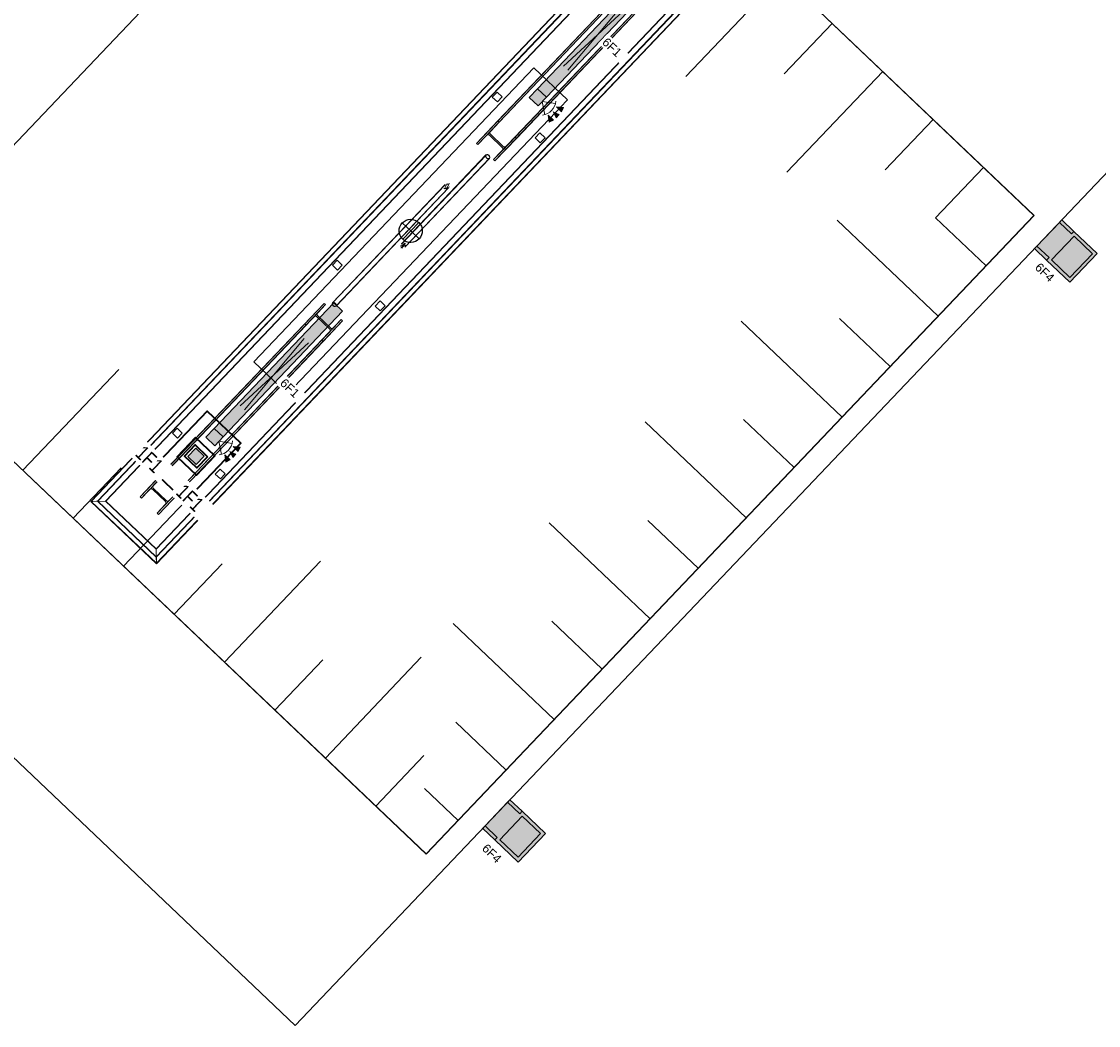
# Model space of a CAD drawing. Header units: metres. Extents: x 32343132.4 to 32343183.8, y 5699224 to 5699274.6.
# Tile 24 of 64: x 32343164.8 to 32343174.1, y 5699224 to 5699232.7. Entities that reach past the tile are written whole.
import ezdxf

# ---------------------------------------------------------------- set-up
doc = ezdxf.new("R2010")
doc.units = ezdxf.units.M
for name, color, linetype, lineweight in [('0-1', 7, 'Continuous', 5), ('A-ANNO-NOTE-1', 7, 'Continuous', 5), ('A-ANNO-NOTE-3', 7, 'Continuous', 9), ('A-DETL-GENF', 7, 'Continuous', 18), ('A-DETL-GENF-2', 7, 'Continuous', 50), ('E-ELEC-FIXT-IDEN', 7, 'Continuous', 9), ('E-LITE-EQPM', 7, 'Continuous', 50), ('E-LITE-EQPM-IDEN', 7, 'Continuous', 9), ('G-ANNO-SYMB-1', 7, 'Continuous', 9), ('G-IMPT-1', 7, 'Continuous', 70), ('G-IMPT-2', 7, 'Continuous', 18)]:
    doc.layers.add(name, color=color, linetype=linetype, lineweight=lineweight)
for name, color, linetype, lineweight, true_color in [('A-DETL-1', 254, 'Continuous', 18, 0xbebebe), ('A-DETL-GENF-3', 2, 'Continuous', 50, 0xffff00), ('A-DETL-GENF-4', 9, 'Continuous', 50, 0x808080), ('A-FLOR-HRAL-1', 7, 'Continuous', 5, 0xcccccc), ('A-GENM-1', 7, 'Continuous', 5, 0xcccccc), ('A-GENM-2', 7, 'Continuous', 25, 0xcce5f2), ('A-MASS-1', 7, 'Continuous', 5, 0xcccccc), ('E-ELEC-FIXT-1', 4, 'Continuous', 70, 0x00ffff), ('G-IMPT-3', 4, 'Continuous', 35, 0x00ffff), ('S-COLS-1', 7, 'Continuous', 5, 0xccccff), ('S-COLS-2', 7, 'Continuous', 5, 0xcccccc), ('S-COLS-3', 7, 'Continuous', 9, 0xcccccc), ('S-FNDN-1', 7, 'Continuous', 5, 0xcccccc)]:
    doc.layers.add(name, color=color, linetype=linetype, lineweight=lineweight, true_color=true_color)
doc.styles.add('Arial', font='arial.ttf', dxfattribs={"height": 0.075})
doc.styles.add('Arial_1', font='arial.ttf', dxfattribs={"width": 0.8, "height": 0.125})

# ---------------------------------------------------------------- blocks, each defined once
blk = doc.blocks.new('Einfügepunkt - Einfügepunkt-1186031-TGA_190_LP5_GR_EG-TGA-01_G_')
at = {"layer": 'A-GENM-2'}
for p, q in [((0, 0.1), (0, 0)), ((-0.1, 0), (0, 0)), ((0, 0), (0, -0.1)), ((0, 0), (0.1, 0))]:
    blk.add_line(p, q, dxfattribs=at)
blk.add_ellipse((0, 0), major_axis=(0.1, 0), ratio=1, dxfattribs=at)
blk = doc.blocks.new('Aushub - Aushub-3443405-TGA_190_LP5_GR_EG-TGA-01_G_')
at = {"layer": 'A-MASS-1'}
for p, q in [((92.7409, -16.9596), (93.568, -16.0902)), ((93.5892, -16.9384), (94.0027, -16.5037)), ((93.6103, -17.7867), (94.4374, -16.9173)), ((94.4586, -17.7656), (94.8721, -17.3309)), ((94.8933, -18.1791), (95.3068, -17.7444)), ((95.328, -18.5927), (94.8933, -18.1791)), ((95.328, -18.5927), (95.7415, -18.158)), ((94.9144, -19.0274), (94.045, -18.2003)), ((94.0873, -19.8968), (93.2179, -19.0697)), ((94.5009, -19.4621), (94.0662, -19.0485)), ((87.0255, -20.3557), (87.8526, -19.4863)), ((93.2602, -20.7662), (92.3908, -19.939)), ((93.6737, -20.3315), (93.239, -19.9179)), ((87.8949, -21.1828), (88.722, -20.3134)), ((87.4602, -20.7692), (87.8737, -20.3345)), ((92.8466, -21.2009), (92.4119, -20.7873)), ((92.433, -21.6356), (91.5636, -20.8084)), ((88.3296, -21.5964), (88.7431, -21.1617)), ((88.7643, -22.0099), (89.5914, -21.1405)), ((91.6059, -22.505), (90.7365, -21.6778)), ((92.0195, -22.0703), (91.5848, -21.6567)), ((89.199, -22.4235), (89.6125, -21.9888)), ((89.6337, -22.837), (90.4608, -21.9676)), ((91.1923, -22.9397), (90.7576, -22.5261)), ((90.0684, -23.2506), (90.4819, -22.8159)), ((90.7788, -23.3744), (90.489, -23.0987))]:
    blk.add_line(p, q, dxfattribs=at)
blk = doc.blocks.new('HE-B-Stütze - 3883451-TGA_190_LP5_GR_EG-TGA-01_G_')
at = {"layer": 'S-COLS-2'}
for p, q in [((89.6231, -18.9165), (88.211, -20.4007)), ((89.6347, -18.9275), (88.2226, -20.4118)), ((89.4558, -19.0924), (89.6231, -18.9165)), ((89.6347, -18.9275), (89.5684, -18.9973)), ((89.6231, -18.9165), (89.6347, -18.9275)), ((89.5684, -18.9973), (88.1535, -20.4845)), ((89.5677, -19.0241), (89.6778, -19.1288)), ((89.4558, -19.0924), (88.0366, -20.5841)), ((89.4674, -19.1034), (88.0482, -20.5951)), ((89.7709, -19.0571), (88.3588, -20.5414)), ((89.7825, -19.0681), (88.3704, -20.5524)), ((89.4674, -19.1034), (89.4558, -19.0924)), ((89.5338, -19.0336), (89.4674, -19.1034)), ((89.6706, -19.1364), (89.5605, -19.0317)), ((89.7825, -19.0681), (89.6152, -19.244)), ((89.7046, -19.1268), (89.7709, -19.0571)), ((89.7709, -19.0571), (89.7825, -19.0681)), ((88.2897, -20.6141), (89.7046, -19.1268)), ((89.6036, -19.233), (89.67, -19.1632)), ((89.6036, -19.233), (88.1844, -20.7247)), ((89.6152, -19.244), (88.196, -20.7357)), ((89.6152, -19.244), (89.6036, -19.233)), ((88.211, -20.4007), (88.0366, -20.5841)), ((88.1535, -20.4845), (88.2226, -20.4118)), ((88.2226, -20.4118), (88.211, -20.4007)), ((88.2623, -20.6167), (88.1522, -20.5119)), ((88.0366, -20.5841), (88.0482, -20.5951)), ((88.0482, -20.5951), (88.1174, -20.5224)), ((88.1447, -20.5198), (88.2548, -20.6246)), ((88.196, -20.7357), (88.3704, -20.5524)), ((88.3588, -20.5414), (88.2897, -20.6141)), ((88.3704, -20.5524), (88.3588, -20.5414)), ((88.2536, -20.652), (88.1844, -20.7247)), ((88.1844, -20.7247), (88.196, -20.7357))]:
    blk.add_line(p, q, dxfattribs=at)
at = {"layer": 'S-COLS-2', "flags": 128}
for points in [[(89.5605, -19.0317), (89.5572, -19.0293), (89.5535, -19.0277), (89.5494, -19.0271), (89.5451, -19.0274), (89.541, -19.0286), (89.5371, -19.0307), (89.5338, -19.0336)], [(89.5684, -18.9973), (89.5656, -19.0008), (89.5637, -19.0047), (89.5627, -19.0089), (89.5626, -19.0132), (89.5634, -19.0172), (89.5652, -19.0209), (89.5677, -19.0241)], [(89.67, -19.1632), (89.6727, -19.1597), (89.6746, -19.1557), (89.6757, -19.1515), (89.6758, -19.1473), (89.6749, -19.1432), (89.6732, -19.1395), (89.6706, -19.1364)], [(89.6778, -19.1288), (89.6811, -19.1312), (89.6849, -19.1328), (89.689, -19.1334), (89.6932, -19.1331), (89.6973, -19.1319), (89.7012, -19.1297), (89.7046, -19.1268)], [(88.1522, -20.5119), (88.1497, -20.5088), (88.148, -20.505), (88.1472, -20.5009), (88.1474, -20.4965), (88.1485, -20.4922), (88.1506, -20.4881), (88.1535, -20.4845)], [(88.1174, -20.5224), (88.1209, -20.5194), (88.1249, -20.5171), (88.1291, -20.5158), (88.1334, -20.5153), (88.1376, -20.5159), (88.1414, -20.5174), (88.1447, -20.5198)], [(88.2548, -20.6246), (88.2574, -20.6277), (88.2591, -20.6314), (88.2598, -20.6356), (88.2596, -20.6399), (88.2585, -20.6443), (88.2564, -20.6483), (88.2536, -20.652)], [(88.2897, -20.6141), (88.2862, -20.6171), (88.2822, -20.6193), (88.2779, -20.6207), (88.2736, -20.6211), (88.2694, -20.6206), (88.2656, -20.619), (88.2623, -20.6167)]]:
    blk.add_lwpolyline(points, dxfattribs=at)
blk = doc.blocks.new('HE-B-Stütze - 3883452-TGA_190_LP5_GR_EG-TGA-01_G_')
at = {"layer": 'S-COLS-2'}
for p, q in [((91.1206, -17.3425), (92.9505, -15.4191)), ((91.1322, -17.3535), (92.9621, -15.4301)), ((92.9505, -15.4191), (92.776, -15.6024)), ((92.8929, -15.5028), (92.9621, -15.4301)), ((92.9621, -15.4301), (92.9505, -15.4191)), ((92.8568, -15.5408), (91.0205, -17.4709)), ((91.2684, -17.4831), (93.0983, -15.5597)), ((91.28, -17.4941), (93.1099, -15.5707)), ((92.7876, -15.6135), (92.8568, -15.5408)), ((92.8841, -15.5382), (92.9943, -15.6429)), ((93.0018, -15.635), (92.8917, -15.5302)), ((92.9354, -15.7541), (93.1099, -15.5707)), ((93.0983, -15.5597), (93.0291, -15.6324)), ((93.1099, -15.5707), (93.0983, -15.5597)), ((90.9355, -17.5371), (92.776, -15.6024)), ((90.9471, -17.5481), (92.7876, -15.6135)), ((91.1567, -17.6005), (92.993, -15.6703)), ((92.776, -15.6024), (92.7876, -15.6135)), ((92.993, -15.6703), (92.9238, -15.7431)), ((91.0833, -17.6777), (92.9238, -15.7431)), ((91.0949, -17.6887), (92.9354, -15.7541)), ((92.9238, -15.7431), (92.9354, -15.7541)), ((90.9355, -17.5371), (91.1206, -17.3425)), ((91.1322, -17.3535), (91.0588, -17.4307)), ((91.1206, -17.3425), (91.1322, -17.3535)), ((90.9471, -17.5481), (90.9355, -17.5371)), ((91.0205, -17.4709), (90.9471, -17.5481)), ((91.1588, -17.5722), (91.0487, -17.4674)), ((91.0567, -17.459), (91.1668, -17.5638)), ((91.28, -17.4941), (91.0949, -17.6887)), ((91.195, -17.5603), (91.2684, -17.4831)), ((91.2684, -17.4831), (91.28, -17.4941)), ((91.0833, -17.6777), (91.1567, -17.6005)), ((91.0949, -17.6887), (91.0833, -17.6777))]:
    blk.add_line(p, q, dxfattribs=at)
at = {"layer": 'S-COLS-2', "flags": 128}
for points in [[(92.8568, -15.5408), (92.8603, -15.5377), (92.8643, -15.5355), (92.8686, -15.5341), (92.8729, -15.5337), (92.8771, -15.5343), (92.8809, -15.5358), (92.8841, -15.5382)], [(92.8917, -15.5302), (92.8891, -15.5271), (92.8874, -15.5234), (92.8866, -15.5192), (92.8868, -15.5149), (92.888, -15.5106), (92.89, -15.5065), (92.8929, -15.5028)], [(92.9943, -15.6429), (92.9968, -15.6461), (92.9985, -15.6498), (92.9993, -15.6539), (92.9991, -15.6583), (92.9979, -15.6626), (92.9959, -15.6667), (92.993, -15.6703)], [(93.0291, -15.6324), (93.0256, -15.6354), (93.0216, -15.6377), (93.0174, -15.6391), (93.013, -15.6395), (93.0089, -15.6389), (93.005, -15.6374), (93.0018, -15.635)], [(91.0588, -17.4307), (91.0557, -17.4345), (91.0535, -17.4388), (91.0522, -17.4433), (91.0518, -17.4478), (91.0525, -17.452), (91.0542, -17.4558), (91.0567, -17.459)], [(91.0487, -17.4674), (91.0454, -17.465), (91.0415, -17.4636), (91.0372, -17.4631), (91.0328, -17.4637), (91.0284, -17.4652), (91.0242, -17.4677), (91.0205, -17.4709)], [(91.1567, -17.6005), (91.1597, -17.5967), (91.162, -17.5924), (91.1633, -17.5879), (91.1636, -17.5834), (91.163, -17.5791), (91.1613, -17.5753), (91.1588, -17.5722)], [(91.1668, -17.5638), (91.1701, -17.5661), (91.174, -17.5676), (91.1782, -17.568), (91.1827, -17.5675), (91.1871, -17.5659), (91.1913, -17.5635), (91.195, -17.5603)]]:
    blk.add_lwpolyline(points, dxfattribs=at)
blk = doc.blocks.new('Geländer - 60-4048510-TGA_190_LP5_GR_EG-TGA-01_G_')
at = {"layer": 'A-FLOR-HRAL-1'}
for p, q in [((0.03, 0.03), (-0.03, 0.03)), ((-0.03, 0.03), (-0.03, -0.03)), ((-0.03, -0.03), (-0.03, 0.03)), ((-0.03, 0.03), (0.03, 0.03)), ((0.03, -0.03), (0.03, 0.03)), ((0.03, 0.03), (0.03, -0.03)), ((-0.03, -0.03), (0.03, -0.03)), ((0.03, -0.03), (-0.03, -0.03))]:
    blk.add_line(p, q, dxfattribs=at)
blk = doc.blocks.new('Geländer - Geländer-4039695-TGA_190_LP5_GR_EG-TGA-01_G_')
at = {"layer": 'A-FLOR-HRAL-1'}
for p, q in [((93.0436, -14.9146), (87.6118, -20.624)), ((93.0436, -14.9146), (87.6118, -20.624)), ((93.0438, -14.9188), (87.616, -20.6239)), ((93.0438, -14.9188), (87.616, -20.6239)), ((93.6091, -15.4526), (93.0436, -14.9146)), ((93.6091, -15.4526), (93.0436, -14.9146)), ((93.6049, -15.4527), (93.0438, -14.9188)), ((93.6049, -15.4527), (93.0438, -14.9188)), ((93.0449, -14.9631), (93.044, -14.9281)), ((93.044, -14.9281), (93.0449, -14.9631)), ((93.0468, -15.0422), (93.044, -14.9301)), ((93.044, -14.9301), (93.0468, -15.0422)), ((93.0449, -14.9657), (93.0441, -14.9307)), ((93.0441, -14.9307), (93.0449, -14.9657)), ((93.0441, -14.9325), (93.0469, -15.0445)), ((93.0469, -15.0445), (93.0441, -14.9325)), ((87.6685, -20.6226), (93.0451, -14.9712)), ((87.6727, -20.6225), (93.0452, -14.9755)), ((93.0451, -14.9712), (93.5525, -15.454)), ((93.0452, -14.9755), (93.5482, -15.4541)), ((87.7394, -20.6208), (93.0468, -15.0422)), ((87.7394, -20.6208), (93.0468, -15.0422)), ((87.7418, -20.6208), (93.0469, -15.0445)), ((87.7418, -20.6208), (93.0469, -15.0445)), ((93.0468, -15.0422), (93.4815, -15.4557)), ((93.0469, -15.0445), (93.0468, -15.0422)), ((93.0468, -15.0422), (93.0469, -15.0445)), ((93.0468, -15.0422), (93.4815, -15.4557)), ((93.0469, -15.0445), (93.4792, -15.4558)), ((93.0469, -15.0445), (93.4792, -15.4558)), ((93.4815, -15.4557), (88.1741, -21.0344)), ((93.4815, -15.4557), (88.1741, -21.0344)), ((93.4792, -15.4558), (88.1741, -21.032)), ((93.4792, -15.4558), (88.1741, -21.032)), ((93.5482, -15.4541), (88.1758, -21.1011)), ((93.5525, -15.454), (88.1759, -21.1053)), ((88.1772, -21.1578), (93.6049, -15.4527)), ((88.1772, -21.1578), (93.6049, -15.4527)), ((88.1773, -21.162), (93.6091, -15.4526)), ((88.1773, -21.162), (93.6091, -15.4526)), ((93.4792, -15.4558), (93.5912, -15.453)), ((93.5912, -15.453), (93.4792, -15.4558)), ((93.4815, -15.4557), (93.4792, -15.4558)), ((93.4792, -15.4558), (93.4815, -15.4557)), ((93.5936, -15.4529), (93.4815, -15.4557)), ((93.4815, -15.4557), (93.5936, -15.4529)), ((93.593, -15.453), (93.558, -15.4538)), ((93.558, -15.4538), (93.593, -15.453)), ((93.5956, -15.4529), (93.5606, -15.4538)), ((93.5606, -15.4538), (93.5956, -15.4529)), ((87.6118, -20.624), (88.1773, -21.162)), ((87.6118, -20.624), (88.1773, -21.162)), ((87.616, -20.6239), (88.1772, -21.1578)), ((87.616, -20.6239), (88.1772, -21.1578)), ((87.6254, -20.6237), (87.6603, -20.6228)), ((87.6603, -20.6228), (87.6254, -20.6237)), ((87.6274, -20.6236), (87.7394, -20.6208)), ((87.7394, -20.6208), (87.6274, -20.6236)), ((87.628, -20.6236), (87.6629, -20.6227)), ((87.6629, -20.6227), (87.628, -20.6236)), ((87.7418, -20.6208), (87.6297, -20.6236)), ((87.6297, -20.6236), (87.7418, -20.6208)), ((88.1759, -21.1053), (87.6685, -20.6226)), ((88.1758, -21.1011), (87.6727, -20.6225)), ((87.7394, -20.6208), (87.7418, -20.6208)), ((87.7418, -20.6208), (87.7394, -20.6208)), ((88.1741, -21.0344), (87.7394, -20.6208)), ((88.1741, -21.0344), (87.7394, -20.6208)), ((88.1741, -21.032), (87.7418, -20.6208)), ((88.1741, -21.032), (87.7418, -20.6208)), ((88.1741, -21.0344), (88.1741, -21.032)), ((88.1741, -21.032), (88.1768, -21.1441)), ((88.1768, -21.1441), (88.1741, -21.032)), ((88.1741, -21.032), (88.1741, -21.0344)), ((88.1769, -21.1464), (88.1741, -21.0344)), ((88.1741, -21.0344), (88.1769, -21.1464)), ((88.1769, -21.1458), (88.176, -21.1109)), ((88.176, -21.1109), (88.1769, -21.1458)), ((88.177, -21.1484), (88.1761, -21.1135)), ((88.1761, -21.1135), (88.177, -21.1484))]:
    blk.add_line(p, q, dxfattribs=at)
for points in [[(93.044, -14.9281), (93.0439, -14.9259), (93.0438, -14.922), (93.0437, -14.9176), (93.0437, -14.9149), (93.0436, -14.9142), (93.0437, -14.9155), (93.0437, -14.9187), (93.0439, -14.9236), (93.044, -14.9278), (93.044, -14.9301)], [(93.044, -14.9301), (93.044, -14.9278), (93.0439, -14.9236), (93.0437, -14.9187), (93.0437, -14.9155), (93.0436, -14.9142), (93.0437, -14.9149), (93.0437, -14.9176), (93.0438, -14.922), (93.0439, -14.9259), (93.044, -14.9281)], [(93.0441, -14.9307), (93.044, -14.9288), (93.0439, -14.9253), (93.0438, -14.9214), (93.0438, -14.9191), (93.0437, -14.9185), (93.0438, -14.9196), (93.0438, -14.9224), (93.044, -14.9268), (93.044, -14.9305), (93.0441, -14.9325)], [(93.0441, -14.9325), (93.044, -14.9305), (93.044, -14.9268), (93.0438, -14.9224), (93.0438, -14.9196), (93.0437, -14.9185), (93.0438, -14.9191), (93.0438, -14.9214), (93.0439, -14.9253), (93.044, -14.9288), (93.0441, -14.9307)], [(93.5912, -15.453), (93.5932, -15.4529), (93.5969, -15.4529), (93.6013, -15.4528), (93.6041, -15.4527), (93.6052, -15.4527), (93.6046, -15.4527), (93.6023, -15.4527), (93.5984, -15.4528), (93.5949, -15.4529), (93.593, -15.453)], [(93.593, -15.453), (93.5949, -15.4529), (93.5984, -15.4528), (93.6023, -15.4527), (93.6046, -15.4527), (93.6052, -15.4527), (93.6041, -15.4527), (93.6013, -15.4528), (93.5969, -15.4529), (93.5932, -15.4529), (93.5912, -15.453)], [(93.5936, -15.4529), (93.5959, -15.4529), (93.6001, -15.4528), (93.605, -15.4527), (93.6082, -15.4526), (93.6095, -15.4525), (93.6088, -15.4526), (93.6061, -15.4526), (93.6017, -15.4527), (93.5978, -15.4528), (93.5956, -15.4529)], [(93.5956, -15.4529), (93.5978, -15.4528), (93.6017, -15.4527), (93.6061, -15.4526), (93.6088, -15.4526), (93.6095, -15.4525), (93.6082, -15.4526), (93.605, -15.4527), (93.6001, -15.4528), (93.5959, -15.4529), (93.5936, -15.4529)], [(87.6274, -20.6236), (87.6251, -20.6237), (87.6208, -20.6238), (87.6159, -20.6239), (87.6128, -20.624), (87.6115, -20.624), (87.6122, -20.624), (87.6148, -20.6239), (87.6192, -20.6238), (87.6232, -20.6237), (87.6254, -20.6237)], [(87.6254, -20.6237), (87.6232, -20.6237), (87.6192, -20.6238), (87.6148, -20.6239), (87.6122, -20.624), (87.6115, -20.624), (87.6128, -20.624), (87.6159, -20.6239), (87.6208, -20.6238), (87.6251, -20.6237), (87.6274, -20.6236)], [(87.6297, -20.6236), (87.6277, -20.6236), (87.624, -20.6237), (87.6197, -20.6238), (87.6169, -20.6239), (87.6158, -20.6239), (87.6164, -20.6239), (87.6187, -20.6238), (87.6226, -20.6237), (87.626, -20.6237), (87.628, -20.6236)], [(87.628, -20.6236), (87.626, -20.6237), (87.6226, -20.6237), (87.6187, -20.6238), (87.6164, -20.6239), (87.6158, -20.6239), (87.6169, -20.6239), (87.6197, -20.6238), (87.624, -20.6237), (87.6277, -20.6236), (87.6297, -20.6236)], [(88.1768, -21.1441), (88.1769, -21.1461), (88.177, -21.1498), (88.1771, -21.1541), (88.1772, -21.1569), (88.1772, -21.158), (88.1772, -21.1574), (88.1771, -21.1551), (88.177, -21.1512), (88.177, -21.1477), (88.1769, -21.1458)], [(88.1769, -21.1458), (88.177, -21.1477), (88.177, -21.1512), (88.1771, -21.1551), (88.1772, -21.1574), (88.1772, -21.158), (88.1772, -21.1569), (88.1771, -21.1541), (88.177, -21.1498), (88.1769, -21.1461), (88.1768, -21.1441)], [(88.1769, -21.1464), (88.177, -21.1487), (88.1771, -21.153), (88.1772, -21.1579), (88.1773, -21.161), (88.1773, -21.1623), (88.1773, -21.1616), (88.1772, -21.159), (88.1771, -21.1546), (88.177, -21.1506), (88.177, -21.1484)], [(88.177, -21.1484), (88.177, -21.1506), (88.1771, -21.1546), (88.1772, -21.159), (88.1773, -21.1616), (88.1773, -21.1623), (88.1773, -21.161), (88.1772, -21.1579), (88.1771, -21.153), (88.177, -21.1487), (88.1769, -21.1464)]]:
    blk.add_open_spline(points, degree=3, dxfattribs=at)
for points, knots in [([(93.0449, -14.9631), (93.0449, -14.9642), (93.0449, -14.9657), (93.045, -14.9673), (93.045, -14.9685), (93.045, -14.9694), (93.045, -14.9704), (93.0451, -14.9713), (93.0451, -14.9713), (93.045, -14.9698), (93.045, -14.9671), (93.0449, -14.9645), (93.0449, -14.9631)], [-1, -1, -1, -1, -0.892857, -0.839286, -0.785714, -0.732143, -0.678571, -0.571429, -0.428571, -0.285714, -0.142857, 0, 0, 0, 0]), ([(93.0449, -14.9657), (93.045, -14.967), (93.045, -14.9688), (93.045, -14.9708), (93.0451, -14.9721), (93.0451, -14.9733), (93.0451, -14.9745), (93.0452, -14.9755), (93.0452, -14.9755), (93.0451, -14.9738), (93.045, -14.9705), (93.045, -14.9674), (93.0449, -14.9657)], [-1, -1, -1, -1, -0.892857, -0.839286, -0.785714, -0.732143, -0.678571, -0.571429, -0.428571, -0.285714, -0.142857, 0, 0, 0, 0]), ([(93.558, -15.4538), (93.5563, -15.4539), (93.5532, -15.4539), (93.5499, -15.454), (93.5482, -15.4541), (93.5482, -15.4541), (93.5492, -15.454), (93.5504, -15.454), (93.5516, -15.454), (93.5529, -15.454), (93.5549, -15.4539), (93.5567, -15.4539), (93.558, -15.4538)], [0, 0, 0, 0, 0.142857, 0.285714, 0.428571, 0.571429, 0.678571, 0.732143, 0.785714, 0.839286, 0.892857, 1, 1, 1, 1]), ([(93.5606, -15.4538), (93.5592, -15.4538), (93.5566, -15.4539), (93.5538, -15.4539), (93.5524, -15.454), (93.5524, -15.454), (93.5533, -15.4539), (93.5543, -15.4539), (93.5552, -15.4539), (93.5564, -15.4539), (93.558, -15.4538), (93.5595, -15.4538), (93.5606, -15.4538)], [0, 0, 0, 0, 0.142857, 0.285714, 0.428571, 0.571429, 0.678571, 0.732143, 0.785714, 0.839286, 0.892857, 1, 1, 1, 1]), ([(87.6603, -20.6228), (87.6618, -20.6227), (87.6643, -20.6227), (87.6671, -20.6226), (87.6685, -20.6226), (87.6685, -20.6226), (87.6676, -20.6226), (87.6666, -20.6226), (87.6657, -20.6227), (87.6646, -20.6227), (87.6629, -20.6227), (87.6614, -20.6228), (87.6603, -20.6228)], [0, 0, 0, 0, 0.142857, 0.285714, 0.428571, 0.571429, 0.678571, 0.732143, 0.785714, 0.839286, 0.892857, 1, 1, 1, 1]), ([(87.6629, -20.6227), (87.6647, -20.6227), (87.6678, -20.6226), (87.6711, -20.6225), (87.6728, -20.6225), (87.6728, -20.6225), (87.6717, -20.6225), (87.6705, -20.6225), (87.6694, -20.6226), (87.668, -20.6226), (87.666, -20.6226), (87.6642, -20.6227), (87.6629, -20.6227)], [0, 0, 0, 0, 0.142857, 0.285714, 0.428571, 0.571429, 0.678571, 0.732143, 0.785714, 0.839286, 0.892857, 1, 1, 1, 1]), ([(88.176, -21.1109), (88.176, -21.1091), (88.1759, -21.106), (88.1758, -21.1027), (88.1758, -21.101), (88.1758, -21.101), (88.1758, -21.1021), (88.1758, -21.1033), (88.1759, -21.1044), (88.1759, -21.1057), (88.1759, -21.1078), (88.176, -21.1096), (88.176, -21.1109)], [0, 0, 0, 0, 0.142857, 0.285714, 0.428571, 0.571429, 0.678571, 0.732143, 0.785714, 0.839286, 0.892857, 1, 1, 1, 1]), ([(88.1761, -21.1135), (88.176, -21.112), (88.176, -21.1095), (88.1759, -21.1067), (88.1759, -21.1053), (88.1759, -21.1053), (88.1759, -21.1062), (88.1759, -21.1072), (88.1759, -21.1081), (88.176, -21.1092), (88.176, -21.1109), (88.176, -21.1124), (88.1761, -21.1135)], [0, 0, 0, 0, 0.142857, 0.285714, 0.428571, 0.571429, 0.678571, 0.732143, 0.785714, 0.839286, 0.892857, 1, 1, 1, 1])]:
    blk.add_open_spline(points, degree=3, knots=knots, dxfattribs=at)
for p, rotation in [((92.4935, -15.689), 316.4272566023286), ((92.863, -16.0405), 136.4272566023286), ((91.115, -17.138), 316.4272566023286), ((91.4845, -17.4895), 136.4272566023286), ((89.7364, -18.587), 316.4272566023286), ((90.1059, -18.9385), 136.4272566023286), ((88.3579, -20.036), 316.4272566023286), ((88.7274, -20.3875), 136.4272566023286)]:
    blk.add_blockref('Geländer - 60-4048510-TGA_190_LP5_GR_EG-TGA-01_G_', p, dxfattribs=dict(rotation=rotation))
blk = doc.blocks.new('ARC_190_LPX_FM_Stellplätze_rvt-1-TGA_190_LP5_GR_EG-TGA-01_G_')
at = {"layer": 'S-COLS-1'}
h = blk.add_hatch(dxfattribs=at)
h.set_pattern_fill('FP_1', color=256, style=0, pattern_type=2)
h.set_pattern_definition([(1.427, (32343078.039, 5699248.927), (-0.0044278, 0.17774486), []), (1.427, (32343078.17, 5699249.065), (-0.0044278, 0.17774486), [])])
h.paths.add_polyline_path([(32343168.4253, 5699231.2552), (32343168.4329, 5699231.2514), (32343168.4427, 5699231.2517), (32343168.4532, 5699231.2561), (32343168.4629, 5699231.264), (32343168.4705, 5699231.2745), (32343168.4742, 5699231.2848), (32343168.474, 5699231.2946), (32343168.4699, 5699231.302), (32343168.4623, 5699231.3058), (32343168.4525, 5699231.3055), (32343168.4419, 5699231.3011), (32343168.4322, 5699231.2932), (32343168.4249, 5699231.2831), (32343168.421, 5699231.2724), (32343168.4211, 5699231.2626)])
h.paths.add_polyline_path([(32343168.4274, 5699231.2574), (32343168.4236, 5699231.2641), (32343168.4235, 5699231.273), (32343168.427, 5699231.2827), (32343168.4337, 5699231.2918), (32343168.4441, 5699231.2996), (32343168.452, 5699231.303), (32343168.4609, 5699231.3033), (32343168.4678, 5699231.2998), (32343168.4716, 5699231.2931), (32343168.4717, 5699231.2842), (32343168.4682, 5699231.2745), (32343168.4615, 5699231.2654), (32343168.4527, 5699231.2583), (32343168.4431, 5699231.2542), (32343168.4343, 5699231.2539)])
at = {"layer": 'A-MASS-1'}
for p, q in [((32343139.0227, 5699263.837), (32343173.5089, 5699231.0275)), ((32343139.0227, 5699263.8366), (32343173.5085, 5699231.0275)), ((32343168.2704, 5699225.5213), (32343133.7842, 5699258.3308)), ((32343168.2704, 5699225.5217), (32343133.7846, 5699258.3308)), ((32343173.5085, 5699231.0275), (32343168.2704, 5699225.5217)), ((32343173.5089, 5699231.0275), (32343168.2704, 5699225.5213)), ((32343173.5085, 5699231.0275), (32343173.5089, 5699231.0275)), ((32343168.2704, 5699225.5213), (32343168.2704, 5699225.5217))]:
    blk.add_line(p, q, dxfattribs=at)
at = {"layer": 'S-COLS-2'}
for p, q in [((32343168.7855, 5699231.5485), (32343168.0559, 5699230.7816)), ((32343168.7869, 5699231.5471), (32343168.0573, 5699230.7802)), ((32343168.0852, 5699230.7537), (32343168.8147, 5699231.5206)), ((32343168.0866, 5699230.7524), (32343168.8162, 5699231.5192)), ((32343168.4322, 5699231.2932), (32343167.4622, 5699230.2736)), ((32343168.4337, 5699231.2918), (32343167.4636, 5699230.2722)), ((32343167.4915, 5699230.2458), (32343168.4615, 5699231.2654)), ((32343167.4929, 5699230.2444), (32343168.4629, 5699231.264))]:
    blk.add_line(p, q, dxfattribs=at)
for centre, major_axis, ratio, start_param, end_param in [((32343168.8008, 5699231.5338), (-0.0154, 0.0146), 0.755983, 4.712389, 7.853982), ((32343168.8008, 5699231.5338), (-0.0139, 0.0132), 0.755983, 4.712389, 7.853982), ((32343168.8008, 5699231.5338), (-0.0154, 0.0146), 0.755983, 1.570797, 4.712389), ((32343168.8008, 5699231.5338), (-0.0139, 0.0132), 0.755983, 1.570796, 4.712389), ((32343167.4775, 5699230.259), (-0.0154, 0.0146), 0.655775, 4.712389, 7.853982), ((32343167.4775, 5699230.259), (-0.0139, 0.0132), 0.655774, 4.712389, 7.853982), ((32343167.4775, 5699230.259), (-0.0154, 0.0146), 0.655774, 1.570796, 4.712389), ((32343167.4775, 5699230.259), (-0.0139, 0.0132), 0.655774, 1.570796, 4.712389)]:
    blk.add_ellipse(centre, major_axis=major_axis, ratio=ratio, start_param=start_param, end_param=end_param, dxfattribs=at)
at = {"layer": 'S-COLS-3', "flags": 128}
for points in [[(32343168.4699, 5699231.302), (32343168.4249, 5699231.2831)], [(32343168.4253, 5699231.2552), (32343168.4703, 5699231.2741)], [(32343168.4274, 5699231.2574), (32343168.452, 5699231.303)], [(32343168.4678, 5699231.2998), (32343168.4431, 5699231.2542)], [(32343168.0906, 5699230.7873), (32343168.0467, 5699230.7629)], [(32343168.0537, 5699230.7486), (32343168.0821, 5699230.789)], [(32343168.0888, 5699230.7854), (32343168.0604, 5699230.7449)], [(32343168.0519, 5699230.7466), (32343168.0958, 5699230.771)]]:
    blk.add_lwpolyline(points, dxfattribs=at)
at = {"layer": 'S-FNDN-1'}
for p, q in [((32343169.1979, 5699232.2994), (32343166.7854, 5699229.7636)), ((32343166.7854, 5699229.7636), (32343169.1979, 5699232.2994)), ((32343169.4877, 5699232.0236), (32343169.1979, 5699232.2994)), ((32343169.1979, 5699232.2994), (32343169.4877, 5699232.0236)), ((32343169.4275, 5699231.9604), (32343169.4877, 5699232.0236)), ((32343169.4877, 5699232.0236), (32343169.4275, 5699231.9604)), ((32343169.3431, 5699231.8717), (32343169.3721, 5699231.9021)), ((32343169.3721, 5699231.9021), (32343169.3431, 5699231.8717)), ((32343169.3814, 5699231.912), (32343169.4119, 5699231.944)), ((32343169.4119, 5699231.944), (32343169.3814, 5699231.912)), ((32343167.0752, 5699229.4879), (32343169.3263, 5699231.8541)), ((32343169.3263, 5699231.8541), (32343167.0752, 5699229.4879)), ((32343166.7854, 5699229.7636), (32343167.0752, 5699229.4879)), ((32343167.0752, 5699229.4879), (32343166.7854, 5699229.7636))]:
    blk.add_line(p, q, dxfattribs=at)
at = {"layer": 'A-FLOR-HRAL-1'}
blk.add_blockref('Geländer - Geländer-4039695-TGA_190_LP5_GR_EG-TGA-01_G_', (32343077.7673, 5699249.1855), dxfattribs=at)
at = {"layer": 'A-GENM-1', "rotation": 226.4272566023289}
blk.add_blockref('Einfügepunkt - Einfügepunkt-1186031-TGA_190_LP5_GR_EG-TGA-01_G_', (32343168.1365, 5699230.8936), dxfattribs=at)
at = {"layer": 'A-MASS-1'}
blk.add_blockref('Aushub - Aushub-3443405-TGA_190_LP5_GR_EG-TGA-01_G_', (32343077.7673, 5699249.1855), dxfattribs=at)
at = {"layer": 'S-COLS-2'}
for name in ['HE-B-Stütze - 3883452-TGA_190_LP5_GR_EG-TGA-01_G_', 'HE-B-Stütze - 3883451-TGA_190_LP5_GR_EG-TGA-01_G_']:
    blk.add_blockref(name, (32343077.7673, 5699249.1855), dxfattribs=at)
blk = doc.blocks.new('Regiolux Parsa - PSO _ 1500 ETS9 - 2400lm _ 4000K - Feuchtraumleuchte - Bewegungsmelder-V1-TGA_190_LP5_GR_EG-TGA-01_G_')
at = {"layer": 'A-DETL-GENF-2'}
blk.add_hatch(color=256, dxfattribs=at).paths.add_polyline_path([(0.8, 0.0525), (0.695, 0.0525), (0.695, -0.0525), (0.8, -0.0525)])
at = {"layer": 'A-DETL-GENF-3'}
blk.add_hatch(color=256, dxfattribs=at).paths.add_polyline_path([(0.695, 0.0525), (-0.8, 0.0525), (-0.8, -0.0525), (0.695, -0.0525)])
at = {"layer": 'A-DETL-GENF'}
for p, q in [((-0.8, -0.0525), (-0.8, 0.0525)), ((-0.8, 0.0525), (0.695, 0.0525)), ((-0.4, -0.0262), (0.4, 0.0262)), ((0.4, -0.0262), (-0.4, 0.0262)), ((0.695, -0.0525), (0.695, 0.0525)), ((0.695, 0.0525), (0.8, 0.0525)), ((0.695, 0.0525), (0.695, -0.0525)), ((0.8, 0.0525), (0.8, -0.0525)), ((0.695, -0.0525), (-0.8, -0.0525)), ((0.8, -0.0525), (0.695, -0.0525))]:
    blk.add_line(p, q, dxfattribs=at)
blk = doc.blocks.new('Easee- Charge mit Säule doppelt - Doppelt-7529265-TGA_190_LP5_GR_EG-TGA-01_G_')
at = {"layer": 'G-IMPT-1'}
blk.add_hatch(color=256, dxfattribs=at).paths.add_polyline_path([(-0.05, -0.05), (0.05, -0.05), (0.05, 0.05), (-0.05, 0.05)])
at = {"layer": 'G-IMPT-2', "flags": 128}
blk.add_lwpolyline([(-0.05, 0.05), (0.05, 0.05), (0.05, -0.05), (-0.05, -0.05)], close=True, dxfattribs=at)
at = {"layer": 'G-IMPT-3'}
for p, q in [((0.2, 0.2368), (0.2, 0.281)), ((0.2, 0.1812), (0.2, 0.2232)), ((0.2, -0.3475), (0.2, 0.1569))]:
    blk.add_line(p, q, dxfattribs=at)
at = {"layer": 'G-IMPT-3', "flags": 128}
for points in [[(0.2, 0.3037), (0.2, 0.3475), (-0.2, 0.3475), (-0.2, -0.3475), (0.2, -0.3475)], [(0.0741, 0.0666), (0.0741, -0.0666), (-0.0741, -0.0666), (-0.0741, 0.0666), (0.0741, 0.0666)]]:
    blk.add_lwpolyline(points, dxfattribs=at)
blk.add_lwpolyline([(-0.115, 0.115), (-0.115, -0.115), (0.115, -0.115), (0.115, 0.115)], close=True, dxfattribs=at)
blk = doc.blocks.new('LnPlus 40-AB7L-LR_18000-730 12G1 - Type catalog-7629114-TGA_190_LP5_GR_EG-TGA-01_G_')
at = {"layer": 'A-DETL-GENF-3'}
blk.add_hatch(color=256, dxfattribs=at).paths.add_polyline_path([(-0.1406, 0.02), (-0.1406, -0.198), (0.1406, -0.198), (0.1406, 0.02)])
at = {"layer": 'A-DETL-GENF-4'}
h = blk.add_hatch(color=256, dxfattribs=at)
h.paths.add_polyline_path([(-0.1703, -0.2276), (0.1703, -0.2276), (0.1703, 0.05), (0.1406, 0.05), (0.1406, 0.1944), (-0.1406, 0.1944), (-0.1406, 0.05), (-0.1703, 0.05)])
h.paths.add_polyline_path([(-0.1406, 0.02), (0.1406, 0.02), (0.1406, -0.198), (-0.1406, -0.198)])
at = {"layer": 'E-LITE-EQPM'}
h = blk.add_hatch(color=256, dxfattribs=at)
h.paths.add_polyline_path([(-0.1703, 0.1944), (-0.1703, 0.05), (-0.1406, 0.05), (-0.1406, 0.1944)])
h.paths.add_polyline_path([(0.1406, 0.1944), (0.1406, 0.05), (0.1703, 0.05), (0.1703, 0.1944)])
at = {"layer": 'A-DETL-GENF'}
for p, q in [((-0.1703, 0.05), (-0.1703, 0.1944)), ((-0.1703, 0.1944), (-0.1406, 0.1944)), ((-0.1406, 0.1944), (-0.1406, 0.05)), ((-0.1406, 0.1944), (0.1406, 0.1944)), ((-0.1406, 0.05), (-0.1406, 0.1944)), ((0.1406, 0.1944), (0.1703, 0.1944)), ((0.1406, 0.05), (0.1406, 0.1944)), ((0.1406, 0.1944), (0.1406, 0.05)), ((0.1703, 0.1944), (0.1703, 0.05)), ((-0.1406, 0.05), (-0.1703, 0.05)), ((-0.1703, 0.05), (-0.1406, 0.05)), ((-0.1703, -0.2276), (-0.1703, 0.05)), ((-0.1406, -0.198), (-0.1406, 0.02)), ((-0.1406, 0.02), (0.1406, 0.02)), ((0.1406, 0.02), (-0.1406, 0.02)), ((-0.1406, 0.02), (-0.1406, -0.198)), ((0.1703, 0.05), (0.1406, 0.05)), ((0.1406, 0.05), (0.1703, 0.05)), ((0.1406, 0.02), (0.1406, -0.198)), ((0.1406, -0.198), (0.1406, 0.02)), ((0.1703, 0.05), (0.1703, -0.2276)), ((0.1703, -0.2276), (-0.1703, -0.2276)), ((0.1406, -0.198), (-0.1406, -0.198)), ((-0.1406, -0.198), (0.1406, -0.198))]:
    blk.add_line(p, q, dxfattribs=at)

msp = doc.modelspace()

# ---------------------------------------------------------------- hatches: boundary and pattern name
at = {"layer": 'A-ANNO-NOTE-1'}
for points in [[(32343169.3894, 5699231.8678), (32343169.4166, 5699231.8964), (32343169.363, 5699231.9202)], [(32343169.3918, 5699231.9628), (32343169.4371, 5699231.9203), (32343169.4539, 5699231.9586)], [(32343169.3292, 5699231.8301), (32343169.3668, 5699231.8488), (32343169.3218, 5699231.8921)], [(32343166.6052, 5699229.0338), (32343166.6505, 5699228.9913), (32343166.6673, 5699229.0296)], [(32343166.5426, 5699228.9011), (32343166.5802, 5699228.9198), (32343166.5352, 5699228.9631)], [(32343166.6028, 5699228.9388), (32343166.63, 5699228.9674), (32343166.5764, 5699228.9912)]]:
    msp.add_hatch(color=256, dxfattribs=at).paths.add_polyline_path(points)

# ---------------------------------------------------------------- linework, layer by layer
at = {"layer": 'A-ANNO-NOTE-3'}
for p, q in [((32343169.2699, 5699232.0087), (32343169.2933, 5699231.8957)), ((32343169.2699, 5699232.0087), (32343169.384, 5699231.991)), ((32343169.4166, 5699231.8964), (32343169.363, 5699231.9202)), ((32343169.363, 5699231.9202), (32343169.3894, 5699231.8678)), ((32343169.4539, 5699231.9586), (32343169.3918, 5699231.9628)), ((32343169.3918, 5699231.9628), (32343169.4371, 5699231.9203)), ((32343169.4371, 5699231.9203), (32343169.4539, 5699231.9586)), ((32343169.3668, 5699231.8488), (32343169.3218, 5699231.8921)), ((32343169.3218, 5699231.8921), (32343169.3292, 5699231.8301)), ((32343169.3292, 5699231.8301), (32343169.3668, 5699231.8488)), ((32343169.3894, 5699231.8678), (32343169.4166, 5699231.8964)), ((32343166.4833, 5699229.0797), (32343166.5067, 5699228.9667)), ((32343166.4833, 5699229.0797), (32343166.5974, 5699229.062)), ((32343166.6673, 5699229.0296), (32343166.6052, 5699229.0338)), ((32343166.6052, 5699229.0338), (32343166.6505, 5699228.9913)), ((32343166.6505, 5699228.9913), (32343166.6673, 5699229.0296)), ((32343166.5802, 5699228.9198), (32343166.5352, 5699228.9631)), ((32343166.5352, 5699228.9631), (32343166.5426, 5699228.9011)), ((32343166.63, 5699228.9674), (32343166.5764, 5699228.9912)), ((32343166.5764, 5699228.9912), (32343166.6028, 5699228.9388)), ((32343166.6028, 5699228.9388), (32343166.63, 5699228.9674)), ((32343166.5426, 5699228.9011), (32343166.5802, 5699228.9198))]:
    msp.add_line(p, q, dxfattribs=at)
msp.add_arc((32343166.4694, 5699229.0929), 0.1316, 277.42726, 355.42726, dxfattribs=at)
msp.add_ellipse((32343169.256, 5699232.0219), major_axis=(-0.1314, 0.0076), ratio=1, start_param=1.758101, end_param=3.119458, dxfattribs=at)
at = {"layer": 'A-DETL-1'}
for p, q in [((32343132.3644, 5699257.1285), (32343167.1404, 5699224.0433)), ((32343167.1404, 5699224.0433), (32343183.8033, 5699241.5578))]:
    msp.add_line(p, q, dxfattribs=at)

# ---------------------------------------------------------------- block references
at = {"layer": '0-1'}
msp.add_blockref('ARC_190_LPX_FM_Stellplätze_rvt-1-TGA_190_LP5_GR_EG-TGA-01_G_', (0, 0), dxfattribs=at)
at = {"layer": 'E-ELEC-FIXT-1', "rotation": 316.4272566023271}
msp.add_blockref('Easee- Charge mit Säule doppelt - Doppelt-7529265-TGA_190_LP5_GR_EG-TGA-01_G_', (32343166.2867, 5699228.9493), dxfattribs=at)
at = {"layer": 'E-LITE-EQPM'}
for name, p, rotation in [('Regiolux Parsa - PSO _ 1500 ETS9 - 2400lm _ 4000K - Feuchtraumleuchte - Bewegungsmelder-V1-TGA_190_LP5_GR_EG-TGA-01_G_', (32343169.7471, 5699232.5865), 226.4272566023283), ('LnPlus 40-AB7L-LR_18000-730 12G1 - Type catalog-7629114-TGA_190_LP5_GR_EG-TGA-01_G_', (32343173.7714, 5699230.7312), 46.42725660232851), ('Regiolux Parsa - PSO _ 1500 ETS9 - 2400lm _ 4000K - Feuchtraumleuchte - Bewegungsmelder-V1-TGA_190_LP5_GR_EG-TGA-01_G_', (32343166.9605, 5699229.6575), 226.4272566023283), ('LnPlus 40-AB7L-LR_18000-730 12G1 - Type catalog-7629114-TGA_190_LP5_GR_EG-TGA-01_G_', (32343169.0154, 5699225.7322), 46.42725660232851)]:
    msp.add_blockref(name, p, dxfattribs=dict(at, rotation=rotation))

# ---------------------------------------------------------------- next in the draw order: texts
at = {"layer": 'E-ELEC-FIXT-IDEN', "char_height": 0.125, "width": 0.288607, "attachment_point": 1, "rotation": 316.42726, "style": 'Arial_1', "bg_fill": 3, "box_fill_scale": 1.25, "bg_fill_color": 256, "bg_fill_true_color": 13158600, "bg_fill_transparency": 0}
for insert in [(32343165.84, 5699229.0533), (32343166.19, 5699228.7204)]:
    msp.add_mtext('1F1', dxfattribs=dict(at, insert=insert))
at = {"layer": 'E-LITE-EQPM-IDEN', "char_height": 0.075, "width": 0.224472, "attachment_point": 1, "rotation": 316.42726, "style": 'Arial', "bg_fill": 3, "box_fill_scale": 1.25, "bg_fill_color": 256, "bg_fill_true_color": 13158600, "bg_fill_transparency": 0}
for s, insert in [('6F1', (32343169.8322, 5699232.5664)), ('6F4', (32343173.562, 5699230.6254)), ('6F1', (32343167.0553, 5699229.6281)), ('6F4', (32343168.7964, 5699225.6163))]:
    msp.add_mtext(s, dxfattribs=dict(at, insert=insert))

# ---------------------------------------------------------------- next in the draw order: texts
for insert in [(32343173.562, 5699230.6254), (32343168.7964, 5699225.6163)]:
    msp.add_mtext('6F4', dxfattribs=dict(at, insert=insert))

# ---------------------------------------------------------------- next in the draw order: linework, layer by layer
at = {"layer": 'G-ANNO-SYMB-1'}
msp.add_line((32343179.2362, 5699246.8987), (32343161.2909, 5699228.0362), dxfattribs=at)

doc.saveas('drawing.dxf')
